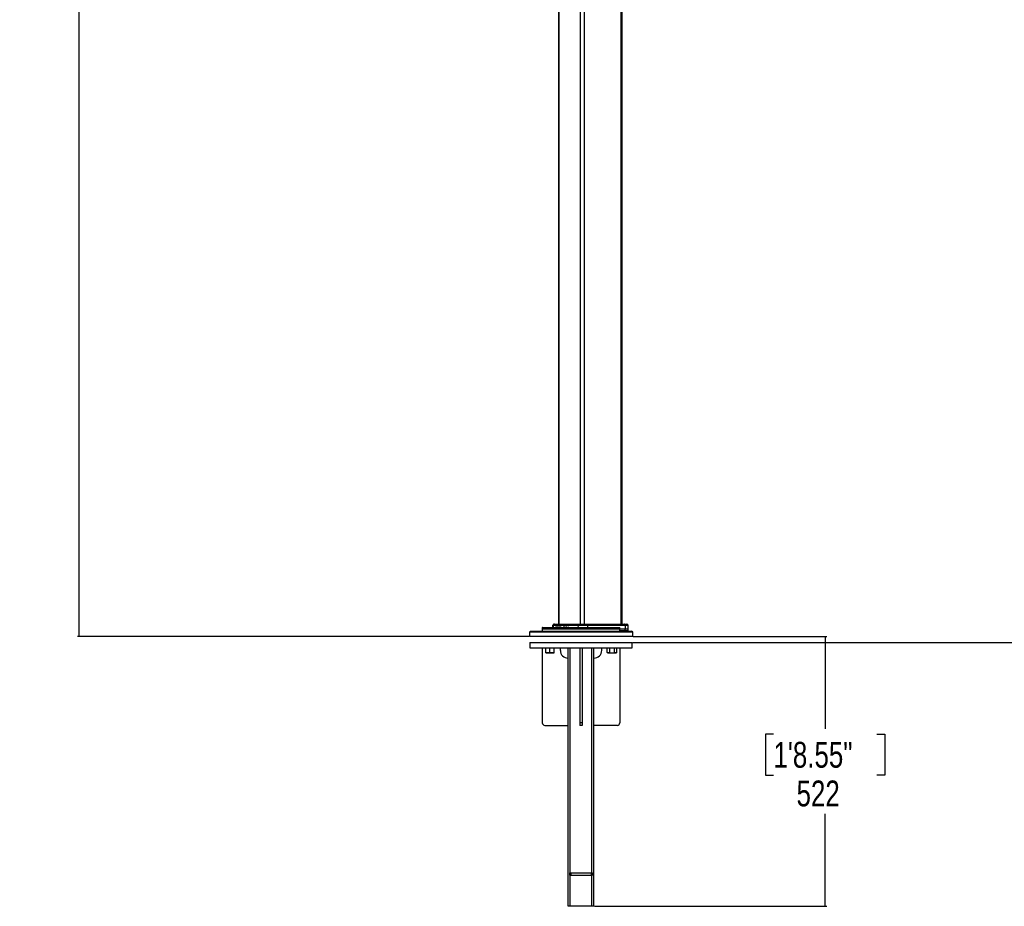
# Model space of a CAD drawing. Header units: millimetres. Extents: x 36407 to 443956, y 6043 to 409364.
# Tile 1 of 73: x 36407 to 131687, y 14610 to 100356. Entities that reach past the tile are written whole.
import ezdxf

# ---------------------------------------------------------------- set-up
doc = ezdxf.new("R2010")
doc.units = ezdxf.units.MM
doc.header["$LTSCALE"] = 50
doc.layers.add('COMPONENT_GEOMETRY', color=7, linetype='Continuous')
doc.styles.add('SLDTEXTSTYLE0', font='TXT', dxfattribs={"width": 0.75})
doc.dimstyles.new('SLDDIMSTYLE1', dxfattribs={"dimtxt": 2500, "dimasz": 165.1, "dimexe": 0, "dimexo": 0.0625, "dimgap": 625, "dimtad": 0, "dimtih": 1, "dimtoh": 1, "dimdec": 0, "dimrnd": 1e-09, "dimzin": 12, "dimdsep": 46, "dimtxsty": 'SLDTEXTSTYLE0', "dimsah": 1, "dimcen": 0.09, "dimadec": 0, "dimazin": 3, "dimtfac": 1, "dimtdec": 0, "dimtofl": 0, "dimtmove": 0, "dimatfit": 3, "dimfxl": 1, "dimfrac": 2, "dimtolj": 1, "dimtzin": 12, "dimarcsym": 0})
doc.dimstyles.new('SLDDIMSTYLE2', dxfattribs={"dimtxt": 2500, "dimasz": 165.1, "dimexe": 0, "dimexo": 0.0625, "dimgap": 625, "dimtad": 0, "dimtih": 1, "dimtoh": 1, "dimdec": 0, "dimrnd": 1e-09, "dimzin": 12, "dimdsep": 46, "dimtxsty": 'SLDTEXTSTYLE0', "dimsah": 1, "dimcen": 0.09, "dimadec": 0, "dimazin": 3, "dimtfac": 1, "dimtdec": 0, "dimtofl": 0, "dimtmove": 0, "dimatfit": 3, "dimfxl": 1, "dimfrac": 2, "dimtolj": 1, "dimtzin": 12, "dimarcsym": 0})

# ---------------------------------------------------------------- blocks, each defined once
blk = doc.blocks.new('_D_4')
at = {"layer": 'COMPONENT_GEOMETRY', "color": 7}
for p, q in [((94429, 186096), (42012, 186096)), ((42171, 186096), (42171, 117511)), ((37169, 117003), (36407, 117003)), ((36407, 117003), (36407, 113035)), ((47173, 117003), (47934, 117003)), ((47934, 117003), (47934, 113035)), ((36407, 113035), (37169, 113035)), ((47934, 113035), (47173, 113035)), ((42171, 40710), (42171, 109294)), ((85661, 40710), (42012, 40710))]:
    blk.add_line(p, q, dxfattribs=at)
for points in [[(42171, 186096), (42145, 185931), (42196, 185931)], [(42171, 40710), (42196, 40875), (42145, 40875)]]:
    blk.add_solid(points, dxfattribs=at)
at = {"layer": 'COMPONENT_GEOMETRY', "color": 7, "char_height": 2500, "attachment_point": 1, "style": 'SLDTEXTSTYLE0'}
for s, insert in [('9\'6.48"', (37169, 116257)), ('2908', (38476, 112517))]:
    blk.add_mtext(s, dxfattribs=dict(at, insert=insert))
blk = doc.blocks.new('_D_5')
at = {"layer": 'COMPONENT_GEOMETRY', "color": 7}
for p, q in [((239590, 151446), (252349, 151446)), ((252190, 151446), (252190, 97762)), ((252190, 40110), (252190, 93793)), ((95738, 40110), (252349, 40110))]:
    blk.add_line(p, q, dxfattribs=at)
for points in [[(252190, 151446), (252165, 151281), (252215, 151281)], [(252190, 40110), (252215, 40275), (252165, 40275)]]:
    blk.add_solid(points, dxfattribs=at)
at = {"layer": 'COMPONENT_GEOMETRY', "color": 7, "insert": (248496, 97016), "char_height": 2500, "attachment_point": 1, "style": 'SLDTEXTSTYLE0'}
blk.add_mtext('2227', dxfattribs=at)
blk = doc.blocks.new('_D_6')
at = {"layer": 'COMPONENT_GEOMETRY', "color": 7}
for p, q in [((95788, 40710), (114513, 40710)), ((114354, 40710), (114354, 31768)), ((109352, 31260), (108591, 31260)), ((108591, 31260), (108591, 27291)), ((119356, 31260), (120118, 31260)), ((120118, 31260), (120118, 27291)), ((108591, 27291), (109352, 27291)), ((120118, 27291), (119356, 27291)), ((114354, 14610), (114354, 23551)), ((92038, 14610), (114513, 14610))]:
    blk.add_line(p, q, dxfattribs=at)
for points in [[(114354, 40710), (114329, 40544), (114380, 40544)], [(114354, 14610), (114380, 14775), (114329, 14775)]]:
    blk.add_solid(points, dxfattribs=at)
at = {"layer": 'COMPONENT_GEOMETRY', "color": 7, "char_height": 2500, "attachment_point": 1, "style": 'SLDTEXTSTYLE0'}
for s, insert in [('1\'8.55"', (109352, 30514)), ('522', (111583, 26774))]:
    blk.add_mtext(s, dxfattribs=dict(at, insert=insert))

msp = doc.modelspace()

# ---------------------------------------------------------------- linework, layer by layer
at = {"color": 7, "linetype": 'Continuous', "lineweight": 25}
for p, q in [((88559.19, 185584.55), (88559.19, 41884.54)), ((94704.43, 41884.54), (94704.43, 185584.55)), ((85824.72, 41209.55), (85724.72, 41109.55)), ((85724.72, 41109.55), (85724.72, 40709.55)), ((95724.72, 41109.55), (85724.72, 41109.55)), ((85824.72, 41209.55), (95624.72, 41209.55)), ((86979.15, 41536.29), (86974.72, 41409.55)), ((86974.72, 41409.55), (86980.86, 41233.67)), ((94473.08, 41409.55), (86974.72, 41409.55)), ((87029.12, 41584.55), (94417.11, 41584.55)), ((87431.54, 41598.61), (87431.54, 41584.55)), ((87448.01, 41598.61), (87448.01, 41584.55)), ((87513.03, 41598.61), (87513.03, 41584.55)), ((87628.71, 41598.61), (87628.71, 41584.55)), ((87785.05, 41598.61), (87785.05, 41584.55)), ((87910.59, 41584.55), (87910.59, 41598.61)), ((87971.47, 41761.25), (87965.74, 41597.05)), ((88061.13, 41869.9), (87986.09, 41794.86)), ((90435.05, 41761.25), (88037.96, 41761.25)), ((88121.59, 41869.9), (88051.59, 41794.86)), ((88051.59, 41794.86), (90440.32, 41794.86)), ((88052.13, 41597.05), (88052.13, 41584.55)), ((88056.68, 41584.55), (88056.68, 41598.61)), ((88082.96, 41597.05), (88082.96, 41584.55)), ((88096.49, 41884.54), (88154.56, 41884.54)), ((90467.39, 41869.9), (88121.59, 41869.9)), ((88129.34, 41598.61), (88129.34, 41584.55)), ((88154.56, 41884.54), (90480.15, 41884.54)), ((88259.97, 41597.05), (88259.97, 41584.55)), ((88309.85, 41597.05), (88259.97, 41597.05)), ((88309.85, 41597.05), (88309.85, 41584.55)), ((88361.34, 41597.05), (88309.85, 41597.05)), ((88313.17, 41597.05), (88313.17, 41598.61)), ((88361.34, 41597.05), (88361.34, 41584.55)), ((88411.22, 41597.05), (88361.34, 41597.05)), ((88388.51, 41597.05), (88388.51, 41598.61)), ((88411.22, 41597.05), (88411.22, 41584.55)), ((88517.26, 41597.05), (88411.22, 41597.05)), ((88448.22, 41598.61), (88448.22, 41584.55)), ((88539.91, 41598.61), (88539.91, 41584.55)), ((88571.64, 41597.05), (88571.64, 41584.55)), ((88675.9, 41597.05), (88571.64, 41597.05)), ((88625.39, 41598.61), (88625.39, 41584.55)), ((88711.37, 41597.05), (88711.37, 41584.55)), ((88717.25, 41597.05), (88717.25, 41584.55)), ((88748.15, 41597.05), (88717.25, 41597.05)), ((88748.15, 41597.05), (88748.15, 41584.55)), ((88802.88, 41597.05), (88748.15, 41597.05)), ((88811.21, 41597.05), (88811.21, 41584.55)), ((88811.63, 41597.05), (88811.63, 41584.55)), ((88821.02, 41597.05), (88821.02, 41584.55)), ((88871.76, 41597.05), (88871.76, 41584.55)), ((88988.68, 41597.05), (88988.68, 41584.55)), ((89027.31, 41597.05), (88988.68, 41597.05)), ((89027.31, 41597.05), (89027.31, 41584.55)), ((89046.29, 41597.05), (89046.29, 41584.55)), ((89101.55, 41597.05), (89046.29, 41597.05)), ((89060.21, 41597.05), (89060.21, 41598.61)), ((89102.57, 41597.05), (89102.57, 41584.55)), ((89106.14, 41597.05), (89106.14, 41584.55)), ((89146.69, 41597.05), (89106.14, 41597.05)), ((89146.69, 41597.05), (89146.69, 41584.55)), ((89208.82, 41597.05), (89146.69, 41597.05)), ((89217.52, 41598.61), (89217.52, 41584.55)), ((89283.06, 41597.05), (89283.06, 41584.55)), ((89283.06, 41597.05), (89285.17, 41597.05)), ((89285.17, 41597.05), (89285.17, 41584.55)), ((89285.17, 41597.05), (89294.99, 41597.05)), ((89294.99, 41597.05), (89294.99, 41584.55)), ((89357.24, 41597.05), (89294.99, 41597.05)), ((89309.26, 41598.61), (89309.26, 41597.05)), ((89357.24, 41597.05), (89357.24, 41584.55)), ((89373.08, 41597.05), (89357.24, 41597.05)), ((89369.1, 41597.05), (89369.1, 41598.61)), ((89373.08, 41597.05), (89373.08, 41584.55)), ((89474.62, 41597.05), (89474.62, 41584.55)), ((89515.44, 41597.05), (89515.44, 41584.55)), ((89532.46, 41598.61), (89532.46, 41584.55)), ((89552.35, 41597.05), (89552.35, 41584.55)), ((89644.78, 41584.55), (89644.78, 41598.61)), ((89645.5, 41584.55), (89645.5, 41598.61)), ((89685.29, 41598.61), (89685.29, 41584.55)), ((89791, 41597.05), (89791, 41584.55)), ((89792.01, 41584.55), (89792.01, 41598.61)), ((89902.62, 41597.05), (89902.62, 41584.55)), ((89912.28, 41584.55), (89912.28, 41598.61)), ((90435.05, 41761.25), (90432.83, 41584.55)), ((91347.59, 41761.25), (90435.05, 41761.25)), ((90467.39, 41869.9), (90440.32, 41794.86)), ((90440.32, 41794.86), (91339.36, 41794.86)), ((91297.1, 41869.9), (90467.39, 41869.9)), ((90480.15, 41884.54), (91277.18, 41884.54)), ((91277.18, 41884.54), (94906.75, 41884.54)), ((91297.1, 41869.9), (91339.36, 41794.86)), ((94931.43, 41869.9), (91297.1, 41869.9)), ((91339.36, 41794.86), (94983.83, 41794.86)), ((91347.59, 41761.25), (91351.07, 41584.55)), ((94994.03, 41761.25), (91347.59, 41761.25)), ((95002.61, 41259.55), (94467.69, 41259.55)), ((94468.58, 41233.67), (94469.48, 41259.55)), ((94473.08, 41409.55), (94468.71, 41536.29)), ((95002.61, 41409.55), (94473.08, 41409.55)), ((94906.75, 41884.54), (95167.13, 41884.54)), ((94983.83, 41794.86), (94931.43, 41869.9)), ((94994.03, 41761.25), (95002.61, 41409.55)), ((95002.61, 41259.55), (95002.61, 41409.55)), ((95304.43, 41409.55), (95002.61, 41409.55)), ((95304.43, 41259.55), (95002.61, 41259.55)), ((95277.54, 41794.86), (95202.49, 41869.9)), ((95304.43, 41409.55), (95292.15, 41761.25)), ((95304.43, 41259.55), (95304.43, 41409.55)), ((95724.72, 41109.55), (95624.72, 41209.55)), ((95724.72, 40709.55), (95724.72, 41109.55)), ((95724.72, 40709.55), (85724.72, 40709.55)), ((85774.72, 40109.55), (85774.72, 39609.55)), ((85774.72, 40109.55), (95674.72, 40109.55)), ((95674.72, 39609.55), (95674.72, 40109.55)), ((85774.72, 39609.55), (95674.72, 39609.55)), ((86974.72, 39609.55), (86974.72, 32359.55)), ((87319.52, 39145.28), (87319.52, 39609.55)), ((87319.52, 39109.55), (87519.52, 39109.55)), ((87519.52, 39109.55), (87919.52, 39109.55)), ((87719.52, 39145.28), (87719.52, 39609.55)), ((87919.52, 39109.55), (88119.52, 39109.55)), ((88119.52, 39145.28), (88119.52, 39609.55)), ((88724.72, 39359.55), (88724.72, 39609.55)), ((89474.72, 14609.55), (89474.72, 39609.55)), ((89674.72, 17859.54), (89674.72, 39609.55)), ((90599.72, 39609.55), (90599.72, 32359.55)), ((90849.72, 39609.55), (90849.72, 32359.55)), ((91774.72, 17859.54), (91774.72, 39609.55)), ((91974.72, 14609.55), (91974.72, 39609.55)), ((92724.72, 39359.55), (92724.72, 39609.55)), ((93268.04, 39145.28), (93268.04, 39609.55)), ((93268.04, 39145.28), (93329.92, 39109.55)), ((93329.92, 39109.55), (93383.51, 39109.55)), ((93383.51, 39109.55), (93729.92, 39109.55)), ((93498.98, 39145.28), (93498.98, 39609.55)), ((93729.92, 39109.55), (94076.33, 39109.55)), ((93960.86, 39145.28), (93960.86, 39609.55)), ((94076.33, 39109.55), (94129.92, 39109.55)), ((94129.92, 39109.55), (94191.8, 39145.28)), ((94191.8, 39145.28), (94191.8, 39609.55)), ((94474.72, 39609.55), (94474.72, 32359.55)), ((87224.72, 32109.55), (89474.72, 32109.55)), ((90849.72, 32359.55), (90599.72, 32359.55)), ((90849.72, 32109.55), (90599.72, 32109.55)), ((94224.72, 32109.55), (91974.72, 32109.55)), ((89599.72, 17859.54), (89599.72, 17609.54)), ((89599.72, 17859.54), (89749.72, 17859.54)), ((89599.72, 17609.54), (89749.72, 17609.54)), ((89674.72, 14609.55), (89674.72, 17609.54)), ((89749.72, 17859.54), (89749.72, 17609.54)), ((89749.72, 17859.54), (91699.72, 17859.54)), ((89749.72, 17609.54), (91699.72, 17609.54)), ((91699.72, 17859.54), (91699.72, 17609.54)), ((91699.72, 17859.54), (91849.72, 17859.54)), ((91699.72, 17609.54), (91849.72, 17609.54)), ((91774.72, 14609.55), (91774.72, 17609.54)), ((91849.72, 17859.54), (91849.72, 17609.54)), ((89674.72, 14609.55), (89474.72, 14609.55)), ((91774.72, 14609.55), (89674.72, 14609.55)), ((91974.72, 14609.55), (91774.72, 14609.55))]:
    msp.add_line(p, q, dxfattribs=at)
at = {"color": 8, "linetype": 'Continuous', "lineweight": 25}
for p, q in [((88586.12, 185584.55), (88586.12, 41884.54)), ((90647.04, 185584.55), (90647.04, 41884.54)), ((91016.6, 185584.55), (91016.6, 41884.54)), ((94583.7, 185584.55), (94583.7, 41884.54)), ((94468.71, 41536.29), (86979.15, 41536.29)), ((86980.86, 41233.67), (94468.58, 41233.67)), ((88037.96, 41761.25), (87971.47, 41761.25)), ((87986.09, 41794.86), (88051.59, 41794.86)), ((88037.96, 41761.25), (88032.62, 41597.05)), ((88121.59, 41869.9), (88061.13, 41869.9)), ((95202.49, 41869.9), (94931.43, 41869.9)), ((94983.83, 41794.86), (95277.54, 41794.86)), ((95292.15, 41761.25), (94994.03, 41761.25))]:
    msp.add_line(p, q, dxfattribs=at)
at = {"color": 7, "linetype": 'Continuous', "lineweight": 25, "flags": 128}
for points in [[(94467.69, 41259.55), (94470.39, 41334.73), (94473.08, 41409.55)], [(90599.72, 32359.55), (90599.72, 32310.77), (90599.72, 32263.88), (90599.72, 32220.65), (90599.72, 32182.77), (90599.72, 32151.68), (90599.72, 32128.57), (90599.72, 32114.35), (90599.72, 32109.55)], [(90849.72, 32359.55), (90849.72, 32310.77), (90849.72, 32263.88), (90849.72, 32220.65), (90849.72, 32182.77), (90849.72, 32151.68), (90849.72, 32128.57), (90849.72, 32114.35), (90849.72, 32109.55)]]:
    msp.add_lwpolyline(points, dxfattribs=at)
at = {"color": 7, "linetype": 'Continuous', "lineweight": 25}
for centre, radius, start, end in [((87029.12, 41534.55), 50, 90, 178), ((87005.85, 41234.55), 25, 182, 270), ((88021.44, 41759.5), 50, 135, 178), ((88089.72, 41759.83), 51.78, 137.4223176, 178.4288564), ((88096.49, 41834.55), 50, 90, 135), ((88154.85, 41839.45), 45.09, 90.3635331, 137.5301915), ((90541.84, 41761.72), 106.79, 161.9206094, 180.253095), ((90485.34, 41867.14), 18.16, 106.6321127, 171.2699139), ((91274.58, 41860.14), 24.54, 23.4304132, 83.9014904), ((91274.82, 41761.24), 72.77, 0.0055425, 27.513485), ((94443.59, 41234.55), 25, 270, 358), ((94905.18, 41853.77), 30.82, 31.5656159, 87.0743318), ((94932.12, 41760.8), 61.92, 0.4091313, 33.3644499), ((95167.13, 41834.55), 50, 45, 90), ((95242.18, 41759.5), 50, 2, 45), ((89474.72, 39359.55), 750, 180, 270), ((91974.72, 39359.55), 750, 270, 0), ((87224.72, 32359.55), 250, 180, 270), ((94224.72, 32359.55), 250, 270, 0)]:
    msp.add_arc(centre, radius, start, end, dxfattribs=at)
for points, knots in [([(88540.58, 41597.05), (88540.36, 41597.05), (88539.57, 41597.05), (88542.69, 41597.05), (88548.17, 41597.05), (88558.48, 41597.05), (88566.34, 41597.05), (88571.64, 41597.05)], [0, 0, 0, 0, 0.04721789, 0.17885574, 0.3603922, 0.569276, 1, 1, 1, 1]), ([(88717.25, 41597.05), (88715.78, 41597.05), (88713.02, 41597.05), (88711.27, 41597.05), (88711.48, 41597.05), (88711.52, 41597.05)], [0, 0, 0, 0, 0.47651125, 0.89641375, 1, 1, 1, 1]), ([(88811.63, 41597.05), (88811.5, 41597.05), (88811.27, 41597.05), (88811.23, 41597.05), (88811.21, 41597.05)], [0, 0, 0, 0, 0.559588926, 1, 1, 1, 1]), ([(89046.29, 41597.05), (89044.39, 41597.05), (89040.84, 41597.05), (89035.33, 41597.05), (89030.76, 41597.05), (89028.5, 41597.05), (89027.31, 41597.05)], [0, 0, 0, 0, 0.30201579, 0.56440602, 0.77093226, 1, 1, 1, 1]), ([(89102.7, 41597.05), (89102.66, 41597.05), (89102.43, 41597.05), (89103.44, 41597.05), (89105.2, 41597.05), (89106.14, 41597.05)], [0, 0, 0, 0, 0.09088322, 0.51233557, 1, 1, 1, 1]), ([(89515.44, 41597.05), (89508.19, 41597.05), (89495.2, 41597.05), (89480.93, 41597.05), (89474.62, 41597.05)], [0, 0, 0, 0, 0.55771446, 1, 1, 1, 1]), ([(94417.11, 41584.55), (94424.99, 41583.61), (94438.24, 41582.02), (94453.99, 41570.84), (94463.19, 41558.54), (94467.78, 41546.69), (94468.44, 41539.29), (94468.71, 41536.29)], [0, 0, 0, 0, 0.34577097, 0.58086478, 0.75875641, 0.90248004, 1, 1, 1, 1]), ([(87519.52, 39109.55), (87514.78, 39109.59), (87478.87, 39109.9), (87411.19, 39117.71), (87350.26, 39136.03), (87319.52, 39145.28)], [0, 0, 0, 0, 0.07008564, 0.53077978, 1, 1, 1, 1]), ([(87319.52, 39109.55), (87319.52, 39110.08), (87319.52, 39112.05), (87319.52, 39131.24), (87319.52, 39145.28)], [0, 0, 0, 0, 0.26863235, 1, 1, 1, 1]), ([(87719.52, 39145.28), (87687.03, 39135.29), (87621.48, 39115.13), (87553.71, 39111.42), (87519.52, 39109.55)], [0, 0, 0, 0, 0.49545882, 1, 1, 1, 1]), ([(87919.52, 39109.55), (87914.78, 39109.59), (87878.88, 39109.9), (87811.19, 39117.71), (87750.26, 39136.03), (87719.52, 39145.28)], [0, 0, 0, 0, 0.07008611, 0.53078051, 1, 1, 1, 1]), ([(88119.52, 39145.28), (88087.03, 39135.29), (88021.48, 39115.13), (87953.71, 39111.42), (87919.52, 39109.55)], [0, 0, 0, 0, 0.49545801, 1, 1, 1, 1]), ([(88119.52, 39109.55), (88119.52, 39110.08), (88119.52, 39112.05), (88119.52, 39131.24), (88119.52, 39145.28)], [0, 0, 0, 0, 0.26863317, 1, 1, 1, 1]), ([(93383.51, 39109.55), (93380.78, 39109.59), (93360.05, 39109.9), (93320.97, 39117.71), (93285.79, 39136.03), (93268.04, 39145.28)], [0, 0, 0, 0, 0.07008452, 0.53077895, 1, 1, 1, 1]), ([(93498.98, 39145.28), (93480.23, 39135.29), (93442.38, 39115.13), (93403.25, 39111.42), (93383.51, 39109.55)], [0, 0, 0, 0, 0.49545875, 1, 1, 1, 1]), ([(93498.98, 39145.28), (93518.37, 39139.88), (93593.65, 39118.94), (93671.86, 39113.55), (93729.92, 39109.55)], [0, 0, 0, 0, 0.25755388, 1, 1, 1, 1]), ([(93729.92, 39109.55), (93750.92, 39110.08), (93829.09, 39112.05), (93905.2, 39131.24), (93960.86, 39145.28)], [0, 0, 0, 0, 0.26863242, 1, 1, 1, 1]), ([(94076.33, 39109.55), (94073.6, 39109.59), (94052.87, 39109.9), (94013.79, 39117.71), (93978.61, 39136.03), (93960.86, 39145.28)], [0, 0, 0, 0, 0.07008533, 0.53077954, 1, 1, 1, 1]), ([(94191.8, 39145.28), (94173.05, 39135.29), (94135.2, 39115.13), (94096.07, 39111.42), (94076.33, 39109.55)], [0, 0, 0, 0, 0.49545914, 1, 1, 1, 1])]:
    msp.add_open_spline(points, degree=3, knots=knots, dxfattribs=at)

# ---------------------------------------------------------------- dimensions: what is measured, and where the dimension line sits
at = {"layer": 'COMPONENT_GEOMETRY', "color": 7}
for base, p1, p2, dimstyle, picture, middle in [((42170.8, 40709.55), (94492.3, 186095.84), (85724.72, 40709.55), 'SLDDIMSTYLE1', '_D_4', (42170.8, 113402.69)), ((252190.07, 40109.55), (239526.37, 151445.89), (95674.72, 40109.55), 'SLDDIMSTYLE2', '_D_5', (252190.07, 95777.72)), ((114354.12, 14609.55), (95724.72, 40709.55), (91974.72, 14609.55), 'SLDDIMSTYLE1', '_D_6', (114354.12, 27659.55))]:
    dim = msp.add_linear_dim(base=base, p1=p1, p2=p2, angle=90, dimstyle=dimstyle, dxfattribs=at)
    dim.commit()
    dim.dimension.update_dxf_attribs({"geometry": picture, "text_midpoint": middle, "dimtype": 160})

doc.saveas('drawing.dxf')
